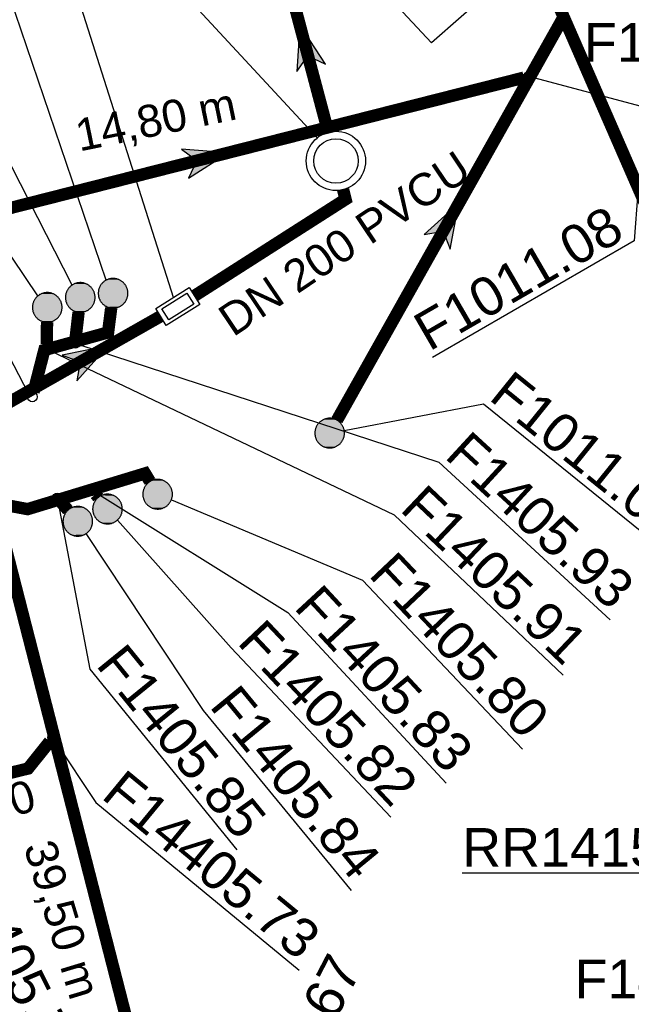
# Model space of a CAD drawing. Extents: x 356718 to 357658, y 5762241 to 5762615.
# Tile 136 of 157: x 357295 to 357308, y 5762489 to 5762509. Entities that reach past the tile are written whole.
import ezdxf
from ezdxf.enums import TextEntityAlignment as Align

# ---------------------------------------------------------------- set-up
doc = ezdxf.new("R2010")
doc.units = 0
doc.header["$MEASUREMENT"] = 0
doc.linetypes.add('AUSGEZOGEN', pattern=[0])
doc.linetypes.add('STRICHPUNKT', pattern=[5, 2, -1, 1, -1])
doc.layers.get('0').update_dxf_attribs({"linetype": 'AUSGEZOGEN'})
for name, color, linetype, true_color in [('111_00131_Symbol', 7, 'AUSGEZOGEN', 0x000000), ('114_00133_Schachtnummer', 7, 'AUSGEZOGEN', 0x000000), ('121_10398_Haltungen_Schmutzwass', 7, 'AUSGEZOGEN', 0x800000), ('121_10399_Haltungen_Mischwasser', 6, 'STRICHPUNKT', 0xff00ff), ('123_00137_Fliessrichtungspfeil', 7, 'AUSGEZOGEN', 0x000000), ('124_00118_Standard__Laenge___10', 7, 'AUSGEZOGEN', 0x000000), ('124_10626_Standard__Laenge____1', 7, 'AUSGEZOGEN', 0x000000)]:
    doc.layers.add(name, color=color, linetype=linetype, true_color=true_color)
doc.styles.add('ARIAL', font='arial.ttf', dxfattribs={"height": 1.5})

# ---------------------------------------------------------------- blocks, each defined once
blk = doc.blocks.new('N02')
at = {"color": 0}
for radius in [0.6, 0.45]:
    blk.add_circle((0, 0), radius, dxfattribs=at)
blk = doc.blocks.new('F00')
at = {"color": 0}
blk.add_circle((0, 0), 0.1, dxfattribs=at)
blk = doc.blocks.new('RR')
at = {"color": 0, "linetype": 'AUSGEZOGEN'}
blk.add_lwpolyline([(0.3, 0), (0.3, 0.013), (0.299, 0.025), (0.298, 0.038), (0.296, 0.05), (0.293, 0.063), (0.29, 0.075), (0.287, 0.087), (0.283, 0.099), (0.279, 0.111), (0.274, 0.123), (0.268, 0.134), (0.262, 0.145), (0.256, 0.156), (0.249, 0.167), (0.242, 0.177), (0.234, 0.187), (0.226, 0.197), (0.218, 0.206), (0.209, 0.215), (0.199, 0.224), (0.19, 0.232), (0.18, 0.24), (0.17, 0.247), (0.159, 0.254), (0.148, 0.261), (0.137, 0.267), (0.126, 0.272), (0.114, 0.277), (0.102, 0.282), (0.09, 0.286), (0.078, 0.29), (0.066, 0.293), (0.053, 0.295), (0.041, 0.297), (0.028, 0.299), (0.016, 0.3), (0.003, 0.3), (-0.009, 0.3), (-0.022, 0.299), (-0.035, 0.298), (-0.047, 0.296), (-0.06, 0.294), (-0.072, 0.291), (-0.084, 0.288), (-0.096, 0.284), (-0.108, 0.28), (-0.12, 0.275), (-0.131, 0.27), (-0.143, 0.264), (-0.154, 0.258), (-0.164, 0.251), (-0.175, 0.244), (-0.185, 0.236), (-0.195, 0.228), (-0.204, 0.22), (-0.213, 0.211), (-0.222, 0.202), (-0.23, 0.192), (-0.238, 0.182), (-0.246, 0.172), (-0.253, 0.162), (-0.259, 0.151), (-0.265, 0.14), (-0.271, 0.129), (-0.276, 0.117), (-0.281, 0.105), (-0.285, 0.093), (-0.289, 0.081), (-0.292, 0.069), (-0.295, 0.057), (-0.297, 0.044), (-0.298, 0.032), (-0.299, 0.019), (-0.3, 0.006), (-0.3, -0.006), (-0.299, -0.019), (-0.298, -0.032), (-0.297, -0.044), (-0.295, -0.057), (-0.292, -0.069), (-0.289, -0.081), (-0.285, -0.093), (-0.281, -0.105), (-0.276, -0.117), (-0.271, -0.129), (-0.265, -0.14), (-0.259, -0.151), (-0.253, -0.162), (-0.246, -0.172), (-0.238, -0.182), (-0.23, -0.192), (-0.222, -0.202), (-0.213, -0.211), (-0.204, -0.22), (-0.195, -0.228), (-0.185, -0.236), (-0.175, -0.244), (-0.164, -0.251), (-0.154, -0.258), (-0.143, -0.264), (-0.131, -0.27), (-0.12, -0.275), (-0.108, -0.28), (-0.096, -0.284), (-0.084, -0.288), (-0.072, -0.291), (-0.06, -0.294), (-0.047, -0.296), (-0.035, -0.298), (-0.022, -0.299), (-0.009, -0.3), (0.003, -0.3), (0.016, -0.3), (0.028, -0.299), (0.041, -0.297), (0.053, -0.295), (0.066, -0.293), (0.078, -0.29), (0.09, -0.286), (0.102, -0.282), (0.114, -0.277), (0.126, -0.272), (0.137, -0.267), (0.148, -0.261), (0.159, -0.254), (0.17, -0.247), (0.18, -0.24), (0.19, -0.232), (0.199, -0.224), (0.209, -0.215), (0.218, -0.206), (0.226, -0.197), (0.234, -0.187), (0.242, -0.177), (0.249, -0.167), (0.256, -0.156), (0.262, -0.145), (0.268, -0.134), (0.274, -0.123), (0.279, -0.111), (0.283, -0.099), (0.287, -0.087), (0.29, -0.075), (0.293, -0.063), (0.296, -0.05), (0.298, -0.038), (0.299, -0.025), (0.3, -0.013), (0.3, 0), (0.3, 0)], close=True, dxfattribs=at)
blk.add_lwpolyline([(0.3, 0), (0.3, 0.013), (0.299, 0.025), (0.298, 0.038), (0.296, 0.05), (0.293, 0.063), (0.29, 0.075), (0.287, 0.087), (0.283, 0.099), (0.279, 0.111), (0.274, 0.123), (0.268, 0.134), (0.262, 0.145), (0.256, 0.156), (0.249, 0.167), (0.242, 0.177), (0.234, 0.187), (0.226, 0.197), (0.218, 0.206), (0.209, 0.215), (0.199, 0.224), (0.19, 0.232), (0.18, 0.24), (0.17, 0.247), (0.159, 0.254), (0.148, 0.261), (0.137, 0.267), (0.126, 0.272), (0.114, 0.277), (0.102, 0.282), (0.09, 0.286), (0.078, 0.29), (0.066, 0.293), (0.053, 0.295), (0.041, 0.297), (0.028, 0.299), (0.016, 0.3), (0.003, 0.3), (-0.009, 0.3), (-0.022, 0.299), (-0.035, 0.298), (-0.047, 0.296), (-0.06, 0.294), (-0.072, 0.291), (-0.084, 0.288), (-0.096, 0.284), (-0.108, 0.28), (-0.12, 0.275), (-0.131, 0.27), (-0.143, 0.264), (-0.154, 0.258), (-0.164, 0.251), (-0.175, 0.244), (-0.185, 0.236), (-0.195, 0.228), (-0.204, 0.22), (-0.213, 0.211), (-0.222, 0.202), (-0.23, 0.192), (-0.238, 0.182), (-0.246, 0.172), (-0.253, 0.162), (-0.259, 0.151), (-0.265, 0.14), (-0.271, 0.129), (-0.276, 0.117), (-0.281, 0.105), (-0.285, 0.093), (-0.289, 0.081), (-0.292, 0.069), (-0.295, 0.057), (-0.297, 0.044), (-0.298, 0.032), (-0.299, 0.019), (-0.3, 0.006), (-0.3, -0.006), (-0.299, -0.019), (-0.298, -0.032), (-0.297, -0.044), (-0.295, -0.057), (-0.292, -0.069), (-0.289, -0.081), (-0.285, -0.093), (-0.281, -0.105), (-0.276, -0.117), (-0.271, -0.129), (-0.265, -0.14), (-0.259, -0.151), (-0.253, -0.162), (-0.246, -0.172), (-0.238, -0.182), (-0.23, -0.192), (-0.222, -0.202), (-0.213, -0.211), (-0.204, -0.22), (-0.195, -0.228), (-0.185, -0.236), (-0.175, -0.244), (-0.164, -0.251), (-0.154, -0.258), (-0.143, -0.264), (-0.131, -0.27), (-0.12, -0.275), (-0.108, -0.28), (-0.096, -0.284), (-0.084, -0.288), (-0.072, -0.291), (-0.06, -0.294), (-0.047, -0.296), (-0.035, -0.298), (-0.022, -0.299), (-0.009, -0.3), (0.003, -0.3), (0.016, -0.3), (0.028, -0.299), (0.041, -0.297), (0.053, -0.295), (0.066, -0.293), (0.078, -0.29), (0.09, -0.286), (0.102, -0.282), (0.114, -0.277), (0.126, -0.272), (0.137, -0.267), (0.148, -0.261), (0.159, -0.254), (0.17, -0.247), (0.18, -0.24), (0.19, -0.232), (0.199, -0.224), (0.209, -0.215), (0.218, -0.206), (0.226, -0.197), (0.234, -0.187), (0.242, -0.177), (0.249, -0.167), (0.256, -0.156), (0.262, -0.145), (0.268, -0.134), (0.274, -0.123), (0.279, -0.111), (0.283, -0.099), (0.287, -0.087), (0.29, -0.075), (0.293, -0.063), (0.296, -0.05), (0.298, -0.038), (0.299, -0.025), (0.3, -0.013), (0.3, 0), (0.3, 0)], close=True, dxfattribs=at)
at = {"color": 0}
for points in [[(-0.226, 0.197), (0.226, 0.197), (-0.222, 0.202)], [(-0.226, 0.197), (0.226, 0.197), (-0.222, 0.202)], [(-0.222, 0.202), (0.222, 0.202), (-0.218, 0.206)], [(-0.222, 0.202), (0.222, 0.202), (-0.218, 0.206)], [(0.226, 0.197), (-0.222, 0.202), (0.222, 0.202)], [(0.226, 0.197), (-0.222, 0.202), (0.222, 0.202)], [(-0.218, 0.206), (0.218, 0.206), (-0.213, 0.211)], [(-0.218, 0.206), (0.218, 0.206), (-0.213, 0.211)], [(0.222, 0.202), (-0.218, 0.206), (0.218, 0.206)], [(0.222, 0.202), (-0.218, 0.206), (0.218, 0.206)], [(-0.213, 0.211), (0.213, 0.211), (-0.209, 0.215)], [(-0.213, 0.211), (0.213, 0.211), (-0.209, 0.215)], [(0.218, 0.206), (-0.213, 0.211), (0.213, 0.211)], [(0.218, 0.206), (-0.213, 0.211), (0.213, 0.211)], [(-0.209, 0.215), (0.209, 0.215), (-0.204, 0.22)], [(-0.209, 0.215), (0.209, 0.215), (-0.204, 0.22)], [(0.213, 0.211), (-0.209, 0.215), (0.209, 0.215)], [(0.213, 0.211), (-0.209, 0.215), (0.209, 0.215)], [(-0.204, 0.22), (0.204, 0.22), (-0.199, 0.224)], [(-0.204, 0.22), (0.204, 0.22), (-0.199, 0.224)], [(0.209, 0.215), (-0.204, 0.22), (0.204, 0.22)], [(0.209, 0.215), (-0.204, 0.22), (0.204, 0.22)], [(-0.199, 0.224), (0.199, 0.224), (-0.195, 0.228)], [(-0.199, 0.224), (0.199, 0.224), (-0.195, 0.228)], [(0.204, 0.22), (-0.199, 0.224), (0.199, 0.224)], [(0.204, 0.22), (-0.199, 0.224), (0.199, 0.224)], [(-0.195, 0.228), (0.195, 0.228), (-0.19, 0.232)], [(-0.195, 0.228), (0.195, 0.228), (-0.19, 0.232)], [(0.199, 0.224), (-0.195, 0.228), (0.195, 0.228)], [(0.199, 0.224), (-0.195, 0.228), (0.195, 0.228)], [(-0.19, 0.232), (0.19, 0.232), (-0.185, 0.236)], [(-0.19, 0.232), (0.19, 0.232), (-0.185, 0.236)], [(0.195, 0.228), (-0.19, 0.232), (0.19, 0.232)], [(0.195, 0.228), (-0.19, 0.232), (0.19, 0.232)], [(-0.185, 0.236), (0.185, 0.236), (-0.18, 0.24)], [(-0.185, 0.236), (0.185, 0.236), (-0.18, 0.24)], [(0.19, 0.232), (-0.185, 0.236), (0.185, 0.236)], [(0.19, 0.232), (-0.185, 0.236), (0.185, 0.236)], [(-0.18, 0.24), (0.18, 0.24), (-0.175, 0.244)], [(-0.18, 0.24), (0.18, 0.24), (-0.175, 0.244)], [(0.185, 0.236), (-0.18, 0.24), (0.18, 0.24)], [(0.185, 0.236), (-0.18, 0.24), (0.18, 0.24)], [(-0.175, 0.244), (0.175, 0.244), (-0.169, 0.247)], [(-0.175, 0.244), (0.175, 0.244), (-0.169, 0.247)], [(0.18, 0.24), (-0.175, 0.244), (0.175, 0.244)], [(0.18, 0.24), (-0.175, 0.244), (0.175, 0.244)], [(-0.169, 0.247), (0.17, 0.247), (-0.164, 0.251)], [(-0.169, 0.247), (0.17, 0.247), (-0.164, 0.251)], [(0.175, 0.244), (-0.169, 0.247), (0.17, 0.247)], [(0.175, 0.244), (-0.169, 0.247), (0.17, 0.247)], [(-0.164, 0.251), (0.164, 0.251), (-0.159, 0.254)], [(-0.164, 0.251), (0.164, 0.251), (-0.159, 0.254)], [(0.17, 0.247), (-0.164, 0.251), (0.164, 0.251)], [(0.17, 0.247), (-0.164, 0.251), (0.164, 0.251)], [(-0.159, 0.254), (0.159, 0.254), (-0.154, 0.258)], [(-0.159, 0.254), (0.159, 0.254), (-0.154, 0.258)], [(0.164, 0.251), (-0.159, 0.254), (0.159, 0.254)], [(0.164, 0.251), (-0.159, 0.254), (0.159, 0.254)], [(-0.154, 0.258), (0.154, 0.258), (-0.148, 0.261)], [(-0.154, 0.258), (0.154, 0.258), (-0.148, 0.261)], [(0.159, 0.254), (-0.154, 0.258), (0.154, 0.258)], [(0.159, 0.254), (-0.154, 0.258), (0.154, 0.258)], [(-0.148, 0.261), (0.148, 0.261), (-0.143, 0.264)], [(-0.148, 0.261), (0.148, 0.261), (-0.143, 0.264)], [(0.154, 0.258), (-0.148, 0.261), (0.148, 0.261)], [(0.154, 0.258), (-0.148, 0.261), (0.148, 0.261)], [(-0.143, 0.264), (0.142, 0.264), (-0.137, 0.267)], [(-0.143, 0.264), (0.142, 0.264), (-0.137, 0.267)], [(0.148, 0.261), (-0.143, 0.264), (0.142, 0.264)], [(0.148, 0.261), (-0.143, 0.264), (0.142, 0.264)], [(-0.137, 0.267), (0.137, 0.267), (-0.131, 0.27)], [(-0.137, 0.267), (0.137, 0.267), (-0.131, 0.27)], [(0.142, 0.264), (-0.137, 0.267), (0.137, 0.267)], [(0.142, 0.264), (-0.137, 0.267), (0.137, 0.267)], [(-0.131, 0.27), (0.131, 0.27), (-0.126, 0.272)], [(-0.131, 0.27), (0.131, 0.27), (-0.126, 0.272)], [(0.137, 0.267), (-0.131, 0.27), (0.131, 0.27)], [(0.137, 0.267), (-0.131, 0.27), (0.131, 0.27)], [(-0.126, 0.272), (0.126, 0.272), (-0.12, 0.275)], [(-0.126, 0.272), (0.126, 0.272), (-0.12, 0.275)], [(0.131, 0.27), (-0.126, 0.272), (0.126, 0.272)], [(0.131, 0.27), (-0.126, 0.272), (0.126, 0.272)], [(-0.12, 0.275), (0.12, 0.275), (-0.114, 0.277)], [(-0.12, 0.275), (0.12, 0.275), (-0.114, 0.277)], [(0.126, 0.272), (-0.12, 0.275), (0.12, 0.275)], [(0.126, 0.272), (-0.12, 0.275), (0.12, 0.275)], [(-0.114, 0.277), (0.114, 0.277), (-0.108, 0.28)], [(-0.114, 0.277), (0.114, 0.277), (-0.108, 0.28)], [(0.12, 0.275), (-0.114, 0.277), (0.114, 0.277)], [(0.12, 0.275), (-0.114, 0.277), (0.114, 0.277)], [(-0.108, 0.28), (0.108, 0.28), (-0.102, 0.282)], [(-0.108, 0.28), (0.108, 0.28), (-0.102, 0.282)], [(0.114, 0.277), (-0.108, 0.28), (0.108, 0.28)], [(0.114, 0.277), (-0.108, 0.28), (0.108, 0.28)], [(-0.102, 0.282), (0.102, 0.282), (-0.096, 0.284)], [(-0.102, 0.282), (0.102, 0.282), (-0.096, 0.284)], [(0.108, 0.28), (-0.102, 0.282), (0.102, 0.282)], [(0.108, 0.28), (-0.102, 0.282), (0.102, 0.282)], [(-0.096, 0.284), (0.096, 0.284), (-0.09, 0.286)], [(-0.096, 0.284), (0.096, 0.284), (-0.09, 0.286)], [(0.102, 0.282), (-0.096, 0.284), (0.096, 0.284)], [(0.102, 0.282), (-0.096, 0.284), (0.096, 0.284)], [(-0.09, 0.286), (0.09, 0.286), (-0.084, 0.288)], [(-0.09, 0.286), (0.09, 0.286), (-0.084, 0.288)], [(0.096, 0.284), (-0.09, 0.286), (0.09, 0.286)], [(0.096, 0.284), (-0.09, 0.286), (0.09, 0.286)], [(-0.084, 0.288), (0.084, 0.288), (-0.078, 0.29)], [(-0.084, 0.288), (0.084, 0.288), (-0.078, 0.29)], [(0.09, 0.286), (-0.084, 0.288), (0.084, 0.288)], [(0.09, 0.286), (-0.084, 0.288), (0.084, 0.288)], [(-0.078, 0.29), (0.078, 0.29), (-0.072, 0.291)], [(-0.078, 0.29), (0.078, 0.29), (-0.072, 0.291)], [(0.084, 0.288), (-0.078, 0.29), (0.078, 0.29)], [(0.084, 0.288), (-0.078, 0.29), (0.078, 0.29)], [(-0.072, 0.291), (0.072, 0.291), (-0.066, 0.293)], [(-0.072, 0.291), (0.072, 0.291), (-0.066, 0.293)], [(0.078, 0.29), (-0.072, 0.291), (0.072, 0.291)], [(0.078, 0.29), (-0.072, 0.291), (0.072, 0.291)], [(-0.066, 0.293), (0.066, 0.293), (-0.06, 0.294)], [(-0.066, 0.293), (0.066, 0.293), (-0.06, 0.294)], [(0.072, 0.291), (-0.066, 0.293), (0.066, 0.293)], [(0.072, 0.291), (-0.066, 0.293), (0.066, 0.293)], [(-0.06, 0.294), (0.059, 0.294), (-0.053, 0.295)], [(-0.06, 0.294), (0.059, 0.294), (-0.053, 0.295)], [(0.066, 0.293), (-0.06, 0.294), (0.059, 0.294)], [(0.066, 0.293), (-0.06, 0.294), (0.059, 0.294)], [(-0.053, 0.295), (0.053, 0.295), (-0.047, 0.296)], [(-0.053, 0.295), (0.053, 0.295), (-0.047, 0.296)], [(0.059, 0.294), (-0.053, 0.295), (0.053, 0.295)], [(0.059, 0.294), (-0.053, 0.295), (0.053, 0.295)], [(-0.047, 0.296), (0.047, 0.296), (-0.04, 0.297)], [(-0.047, 0.296), (0.047, 0.296), (-0.04, 0.297)], [(0.053, 0.295), (-0.047, 0.296), (0.047, 0.296)], [(0.053, 0.295), (-0.047, 0.296), (0.047, 0.296)], [(-0.04, 0.297), (0.041, 0.297), (-0.035, 0.298)], [(-0.04, 0.297), (0.041, 0.297), (-0.035, 0.298)], [(0.047, 0.296), (-0.04, 0.297), (0.041, 0.297)], [(0.047, 0.296), (-0.04, 0.297), (0.041, 0.297)], [(-0.035, 0.298), (0.034, 0.298), (-0.028, 0.299)], [(-0.035, 0.298), (0.034, 0.298), (-0.028, 0.299)], [(0.041, 0.297), (-0.035, 0.298), (0.034, 0.298)], [(0.041, 0.297), (-0.035, 0.298), (0.034, 0.298)], [(0.034, 0.298), (-0.028, 0.299), (0.028, 0.299)], [(-0.028, 0.299), (0.028, 0.299), (-0.022, 0.299)], [(0.034, 0.298), (-0.028, 0.299), (0.028, 0.299)], [(-0.028, 0.299), (0.028, 0.299), (-0.022, 0.299)], [(-0.022, 0.299), (0.021, 0.299), (-0.015, 0.3)], [(-0.022, 0.299), (0.021, 0.299), (-0.015, 0.3)], [(0.028, 0.299), (-0.022, 0.299), (0.021, 0.299)], [(0.028, 0.299), (-0.022, 0.299), (0.021, 0.299)], [(0.021, 0.299), (-0.015, 0.3), (0.016, 0.3)], [(-0.015, 0.3), (0.016, 0.3), (-0.009, 0.3)], [(0.021, 0.299), (-0.015, 0.3), (0.016, 0.3)], [(-0.015, 0.3), (0.016, 0.3), (-0.009, 0.3)], [(0.016, 0.3), (-0.009, 0.3), (0.007, 0.3)], [(-0.009, 0.3), (0.007, 0.3), (0.003, 0.3)], [(0.016, 0.3), (-0.009, 0.3), (0.007, 0.3)], [(-0.009, 0.3), (0.007, 0.3), (0.003, 0.3)], [(-0.3, 0.013), (0.3, 0.013), (-0.299, 0.019)], [(-0.3, 0.013), (0.3, 0.013), (-0.299, 0.019)], [(-0.3, 0.006), (0.3, 0.006), (-0.3, 0.013)], [(0.3, 0.006), (-0.3, 0.013), (0.3, 0.013)], [(-0.3, 0.006), (0.3, 0.006), (-0.3, 0.013)], [(0.3, 0.006), (-0.3, 0.013), (0.3, 0.013)], [(-0.3, 0), (0.3, 0), (-0.3, 0.006)], [(0.3, 0), (-0.3, 0.006), (0.3, 0.006)], [(-0.3, 0), (0.3, 0), (-0.3, 0.006)], [(0.3, 0), (-0.3, 0.006), (0.3, 0.006)], [(0.3, -0.006), (-0.3, -0.006), (0.3, 0)], [(-0.3, -0.006), (0.3, 0), (-0.3, 0)], [(0.3, -0.006), (-0.3, -0.006), (0.3, 0)], [(-0.3, -0.006), (0.3, 0), (-0.3, 0)], [(-0.299, 0.025), (0.299, 0.025), (-0.298, 0.032)], [(-0.299, 0.025), (0.299, 0.025), (-0.298, 0.032)], [(-0.299, 0.019), (0.299, 0.019), (-0.299, 0.025)], [(0.299, 0.019), (-0.299, 0.025), (0.299, 0.025)], [(-0.299, 0.019), (0.299, 0.019), (-0.299, 0.025)], [(0.299, 0.019), (-0.299, 0.025), (0.299, 0.025)], [(0.3, 0.013), (-0.299, 0.019), (0.299, 0.019)], [(0.3, 0.013), (-0.299, 0.019), (0.299, 0.019)], [(-0.298, 0.038), (0.298, 0.038), (-0.297, 0.044)], [(-0.298, 0.038), (0.298, 0.038), (-0.297, 0.044)], [(-0.298, 0.032), (0.298, 0.032), (-0.298, 0.038)], [(0.298, 0.032), (-0.298, 0.038), (0.298, 0.038)], [(-0.298, 0.032), (0.298, 0.032), (-0.298, 0.038)], [(0.298, 0.032), (-0.298, 0.038), (0.298, 0.038)], [(0.299, 0.025), (-0.298, 0.032), (0.298, 0.032)], [(0.299, 0.025), (-0.298, 0.032), (0.298, 0.032)], [(-0.297, 0.044), (0.297, 0.044), (-0.296, 0.05)], [(-0.297, 0.044), (0.297, 0.044), (-0.296, 0.05)], [(0.298, 0.038), (-0.297, 0.044), (0.297, 0.044)], [(0.298, 0.038), (-0.297, 0.044), (0.297, 0.044)], [(-0.296, 0.05), (0.296, 0.05), (-0.295, 0.057)], [(-0.296, 0.05), (0.296, 0.05), (-0.295, 0.057)], [(0.297, 0.044), (-0.296, 0.05), (0.296, 0.05)], [(0.297, 0.044), (-0.296, 0.05), (0.296, 0.05)], [(-0.295, 0.057), (0.295, 0.057), (-0.293, 0.063)], [(-0.295, 0.057), (0.295, 0.057), (-0.293, 0.063)], [(0.296, 0.05), (-0.295, 0.057), (0.295, 0.057)], [(0.296, 0.05), (-0.295, 0.057), (0.295, 0.057)], [(-0.293, 0.063), (0.293, 0.063), (-0.292, 0.069)], [(-0.293, 0.063), (0.293, 0.063), (-0.292, 0.069)], [(0.295, 0.057), (-0.293, 0.063), (0.293, 0.063)], [(0.295, 0.057), (-0.293, 0.063), (0.293, 0.063)], [(-0.292, 0.069), (0.292, 0.069), (-0.29, 0.075)], [(-0.292, 0.069), (0.292, 0.069), (-0.29, 0.075)], [(0.293, 0.063), (-0.292, 0.069), (0.292, 0.069)], [(0.293, 0.063), (-0.292, 0.069), (0.292, 0.069)], [(-0.29, 0.075), (0.29, 0.075), (-0.289, 0.081)], [(-0.29, 0.075), (0.29, 0.075), (-0.289, 0.081)], [(0.292, 0.069), (-0.29, 0.075), (0.29, 0.075)], [(0.292, 0.069), (-0.29, 0.075), (0.29, 0.075)], [(-0.289, 0.081), (0.289, 0.081), (-0.287, 0.087)], [(-0.289, 0.081), (0.289, 0.081), (-0.287, 0.087)], [(0.29, 0.075), (-0.289, 0.081), (0.289, 0.081)], [(0.29, 0.075), (-0.289, 0.081), (0.289, 0.081)], [(-0.287, 0.087), (0.287, 0.087), (-0.285, 0.093)], [(-0.287, 0.087), (0.287, 0.087), (-0.285, 0.093)], [(0.289, 0.081), (-0.287, 0.087), (0.287, 0.087)], [(0.289, 0.081), (-0.287, 0.087), (0.287, 0.087)], [(-0.285, 0.093), (0.285, 0.093), (-0.283, 0.099)], [(-0.285, 0.093), (0.285, 0.093), (-0.283, 0.099)], [(0.287, 0.087), (-0.285, 0.093), (0.285, 0.093)], [(0.287, 0.087), (-0.285, 0.093), (0.285, 0.093)], [(-0.283, 0.099), (0.283, 0.099), (-0.281, 0.105)], [(-0.283, 0.099), (0.283, 0.099), (-0.281, 0.105)], [(0.285, 0.093), (-0.283, 0.099), (0.283, 0.099)], [(0.285, 0.093), (-0.283, 0.099), (0.283, 0.099)], [(-0.281, 0.105), (0.281, 0.105), (-0.279, 0.111)], [(-0.281, 0.105), (0.281, 0.105), (-0.279, 0.111)], [(0.283, 0.099), (-0.281, 0.105), (0.281, 0.105)], [(0.283, 0.099), (-0.281, 0.105), (0.281, 0.105)], [(-0.279, 0.111), (0.279, 0.111), (-0.276, 0.117)], [(-0.279, 0.111), (0.279, 0.111), (-0.276, 0.117)], [(0.281, 0.105), (-0.279, 0.111), (0.279, 0.111)], [(0.281, 0.105), (-0.279, 0.111), (0.279, 0.111)], [(-0.276, 0.117), (0.276, 0.117), (-0.274, 0.123)], [(-0.276, 0.117), (0.276, 0.117), (-0.274, 0.123)], [(0.279, 0.111), (-0.276, 0.117), (0.276, 0.117)], [(0.279, 0.111), (-0.276, 0.117), (0.276, 0.117)], [(-0.274, 0.123), (0.274, 0.123), (-0.271, 0.129)], [(-0.274, 0.123), (0.274, 0.123), (-0.271, 0.129)], [(0.276, 0.117), (-0.274, 0.123), (0.274, 0.123)], [(0.276, 0.117), (-0.274, 0.123), (0.274, 0.123)], [(-0.271, 0.129), (0.271, 0.129), (-0.268, 0.134)], [(-0.271, 0.129), (0.271, 0.129), (-0.268, 0.134)], [(0.274, 0.123), (-0.271, 0.129), (0.271, 0.129)], [(0.274, 0.123), (-0.271, 0.129), (0.271, 0.129)], [(-0.268, 0.134), (0.268, 0.134), (-0.265, 0.14)], [(-0.268, 0.134), (0.268, 0.134), (-0.265, 0.14)], [(0.271, 0.129), (-0.268, 0.134), (0.268, 0.134)], [(0.271, 0.129), (-0.268, 0.134), (0.268, 0.134)], [(-0.265, 0.14), (0.265, 0.14), (-0.262, 0.145)], [(-0.265, 0.14), (0.265, 0.14), (-0.262, 0.145)], [(0.268, 0.134), (-0.265, 0.14), (0.265, 0.14)], [(0.268, 0.134), (-0.265, 0.14), (0.265, 0.14)], [(-0.262, 0.145), (0.262, 0.145), (-0.259, 0.151)], [(-0.262, 0.145), (0.262, 0.145), (-0.259, 0.151)], [(0.265, 0.14), (-0.262, 0.145), (0.262, 0.145)], [(0.265, 0.14), (-0.262, 0.145), (0.262, 0.145)], [(-0.259, 0.151), (0.259, 0.151), (-0.256, 0.156)], [(-0.259, 0.151), (0.259, 0.151), (-0.256, 0.156)], [(0.262, 0.145), (-0.259, 0.151), (0.259, 0.151)], [(0.262, 0.145), (-0.259, 0.151), (0.259, 0.151)], [(-0.256, 0.156), (0.256, 0.156), (-0.253, 0.162)], [(-0.256, 0.156), (0.256, 0.156), (-0.253, 0.162)], [(0.259, 0.151), (-0.256, 0.156), (0.256, 0.156)], [(0.259, 0.151), (-0.256, 0.156), (0.256, 0.156)], [(-0.253, 0.162), (0.253, 0.162), (-0.249, 0.167)], [(-0.253, 0.162), (0.253, 0.162), (-0.249, 0.167)], [(0.256, 0.156), (-0.253, 0.162), (0.253, 0.162)], [(0.256, 0.156), (-0.253, 0.162), (0.253, 0.162)], [(-0.249, 0.167), (0.249, 0.167), (-0.246, 0.172)], [(-0.249, 0.167), (0.249, 0.167), (-0.246, 0.172)], [(0.253, 0.162), (-0.249, 0.167), (0.249, 0.167)], [(0.253, 0.162), (-0.249, 0.167), (0.249, 0.167)], [(-0.246, 0.172), (0.246, 0.172), (-0.242, 0.177)], [(-0.246, 0.172), (0.246, 0.172), (-0.242, 0.177)], [(0.249, 0.167), (-0.246, 0.172), (0.246, 0.172)], [(0.249, 0.167), (-0.246, 0.172), (0.246, 0.172)], [(-0.242, 0.177), (0.242, 0.177), (-0.238, 0.182)], [(-0.242, 0.177), (0.242, 0.177), (-0.238, 0.182)], [(0.246, 0.172), (-0.242, 0.177), (0.242, 0.177)], [(0.246, 0.172), (-0.242, 0.177), (0.242, 0.177)], [(-0.238, 0.182), (0.238, 0.182), (-0.234, 0.187)], [(-0.238, 0.182), (0.238, 0.182), (-0.234, 0.187)], [(0.242, 0.177), (-0.238, 0.182), (0.238, 0.182)], [(0.242, 0.177), (-0.238, 0.182), (0.238, 0.182)], [(-0.234, 0.187), (0.234, 0.187), (-0.23, 0.192)], [(-0.234, 0.187), (0.234, 0.187), (-0.23, 0.192)], [(0.238, 0.182), (-0.234, 0.187), (0.234, 0.187)], [(0.238, 0.182), (-0.234, 0.187), (0.234, 0.187)], [(-0.23, 0.192), (0.23, 0.192), (-0.226, 0.197)], [(-0.23, 0.192), (0.23, 0.192), (-0.226, 0.197)], [(0.234, 0.187), (-0.23, 0.192), (0.23, 0.192)], [(0.234, 0.187), (-0.23, 0.192), (0.23, 0.192)], [(0.23, 0.192), (-0.226, 0.197), (0.226, 0.197)], [(0.23, 0.192), (-0.226, 0.197), (0.226, 0.197)], [(0.3, 0), (0.3, 0), (0.3, 0)], [(0.3, 0), (0.3, 0), (0.3, 0)], [(0.3, 0), (0.3, 0), (0.3, 0)], [(0.3, 0), (0.3, 0), (0.3, 0)], [(0.3, -0.013), (-0.3, -0.013), (0.3, -0.006)], [(-0.3, -0.013), (0.3, -0.006), (-0.3, -0.006)], [(0.3, -0.013), (-0.3, -0.013), (0.3, -0.006)], [(-0.3, -0.013), (0.3, -0.006), (-0.3, -0.006)], [(-0.299, -0.019), (0.3, -0.013), (-0.3, -0.013)], [(-0.299, -0.019), (0.3, -0.013), (-0.3, -0.013)], [(0.299, -0.019), (-0.299, -0.019), (0.3, -0.013)], [(0.299, -0.019), (-0.299, -0.019), (0.3, -0.013)], [(0.299, -0.025), (-0.299, -0.025), (0.299, -0.019)], [(-0.299, -0.025), (0.299, -0.019), (-0.299, -0.019)], [(0.299, -0.025), (-0.299, -0.025), (0.299, -0.019)], [(-0.299, -0.025), (0.299, -0.019), (-0.299, -0.019)], [(-0.298, -0.032), (0.299, -0.025), (-0.299, -0.025)], [(-0.298, -0.032), (0.299, -0.025), (-0.299, -0.025)], [(0.298, -0.032), (-0.298, -0.032), (0.299, -0.025)], [(0.298, -0.032), (-0.298, -0.032), (0.299, -0.025)], [(0.298, -0.038), (-0.298, -0.038), (0.298, -0.032)], [(-0.298, -0.038), (0.298, -0.032), (-0.298, -0.032)], [(0.298, -0.038), (-0.298, -0.038), (0.298, -0.032)], [(-0.298, -0.038), (0.298, -0.032), (-0.298, -0.032)], [(-0.297, -0.044), (0.298, -0.038), (-0.298, -0.038)], [(-0.297, -0.044), (0.298, -0.038), (-0.298, -0.038)], [(0.297, -0.044), (-0.297, -0.044), (0.298, -0.038)], [(0.297, -0.044), (-0.297, -0.044), (0.298, -0.038)], [(-0.296, -0.05), (0.297, -0.044), (-0.297, -0.044)], [(-0.296, -0.05), (0.297, -0.044), (-0.297, -0.044)], [(0.296, -0.05), (-0.296, -0.05), (0.297, -0.044)], [(0.296, -0.05), (-0.296, -0.05), (0.297, -0.044)], [(-0.295, -0.057), (0.296, -0.05), (-0.296, -0.05)], [(-0.295, -0.057), (0.296, -0.05), (-0.296, -0.05)], [(0.295, -0.057), (-0.295, -0.057), (0.296, -0.05)], [(0.295, -0.057), (-0.295, -0.057), (0.296, -0.05)], [(-0.293, -0.063), (0.295, -0.057), (-0.295, -0.057)], [(-0.293, -0.063), (0.295, -0.057), (-0.295, -0.057)], [(0.293, -0.063), (-0.293, -0.063), (0.295, -0.057)], [(0.293, -0.063), (-0.293, -0.063), (0.295, -0.057)], [(-0.292, -0.069), (0.293, -0.063), (-0.293, -0.063)], [(-0.292, -0.069), (0.293, -0.063), (-0.293, -0.063)], [(0.292, -0.069), (-0.292, -0.069), (0.293, -0.063)], [(0.292, -0.069), (-0.292, -0.069), (0.293, -0.063)], [(-0.29, -0.075), (0.292, -0.069), (-0.292, -0.069)], [(-0.29, -0.075), (0.292, -0.069), (-0.292, -0.069)], [(0.29, -0.075), (-0.29, -0.075), (0.292, -0.069)], [(0.29, -0.075), (-0.29, -0.075), (0.292, -0.069)], [(-0.289, -0.081), (0.29, -0.075), (-0.29, -0.075)], [(-0.289, -0.081), (0.29, -0.075), (-0.29, -0.075)], [(0.289, -0.081), (-0.289, -0.081), (0.29, -0.075)], [(0.289, -0.081), (-0.289, -0.081), (0.29, -0.075)], [(-0.287, -0.087), (0.289, -0.081), (-0.289, -0.081)], [(-0.287, -0.087), (0.289, -0.081), (-0.289, -0.081)], [(0.287, -0.087), (-0.287, -0.087), (0.289, -0.081)], [(0.287, -0.087), (-0.287, -0.087), (0.289, -0.081)], [(-0.285, -0.093), (0.287, -0.087), (-0.287, -0.087)], [(-0.285, -0.093), (0.287, -0.087), (-0.287, -0.087)], [(0.285, -0.093), (-0.285, -0.093), (0.287, -0.087)], [(0.285, -0.093), (-0.285, -0.093), (0.287, -0.087)], [(-0.283, -0.099), (0.285, -0.093), (-0.285, -0.093)], [(-0.283, -0.099), (0.285, -0.093), (-0.285, -0.093)], [(0.283, -0.099), (-0.283, -0.099), (0.285, -0.093)], [(0.283, -0.099), (-0.283, -0.099), (0.285, -0.093)], [(-0.281, -0.105), (0.283, -0.099), (-0.283, -0.099)], [(-0.281, -0.105), (0.283, -0.099), (-0.283, -0.099)], [(0.281, -0.105), (-0.281, -0.105), (0.283, -0.099)], [(0.281, -0.105), (-0.281, -0.105), (0.283, -0.099)], [(-0.279, -0.111), (0.281, -0.105), (-0.281, -0.105)], [(-0.279, -0.111), (0.281, -0.105), (-0.281, -0.105)], [(0.279, -0.111), (-0.279, -0.111), (0.281, -0.105)], [(0.279, -0.111), (-0.279, -0.111), (0.281, -0.105)], [(-0.276, -0.117), (0.279, -0.111), (-0.279, -0.111)], [(-0.276, -0.117), (0.279, -0.111), (-0.279, -0.111)], [(0.276, -0.117), (-0.276, -0.117), (0.279, -0.111)], [(0.276, -0.117), (-0.276, -0.117), (0.279, -0.111)], [(-0.274, -0.123), (0.276, -0.117), (-0.276, -0.117)], [(-0.274, -0.123), (0.276, -0.117), (-0.276, -0.117)], [(0.274, -0.123), (-0.274, -0.123), (0.276, -0.117)], [(0.274, -0.123), (-0.274, -0.123), (0.276, -0.117)], [(-0.271, -0.129), (0.274, -0.123), (-0.274, -0.123)], [(-0.271, -0.129), (0.274, -0.123), (-0.274, -0.123)], [(0.271, -0.129), (-0.271, -0.129), (0.274, -0.123)], [(0.271, -0.129), (-0.271, -0.129), (0.274, -0.123)], [(-0.268, -0.134), (0.271, -0.129), (-0.271, -0.129)], [(-0.268, -0.134), (0.271, -0.129), (-0.271, -0.129)], [(0.268, -0.134), (-0.268, -0.134), (0.271, -0.129)], [(0.268, -0.134), (-0.268, -0.134), (0.271, -0.129)], [(-0.265, -0.14), (0.268, -0.134), (-0.268, -0.134)], [(-0.265, -0.14), (0.268, -0.134), (-0.268, -0.134)], [(0.265, -0.14), (-0.265, -0.14), (0.268, -0.134)], [(0.265, -0.14), (-0.265, -0.14), (0.268, -0.134)], [(-0.262, -0.145), (0.265, -0.14), (-0.265, -0.14)], [(-0.262, -0.145), (0.265, -0.14), (-0.265, -0.14)], [(0.262, -0.145), (-0.262, -0.145), (0.265, -0.14)], [(0.262, -0.145), (-0.262, -0.145), (0.265, -0.14)], [(-0.259, -0.151), (0.262, -0.145), (-0.262, -0.145)], [(-0.259, -0.151), (0.262, -0.145), (-0.262, -0.145)], [(0.259, -0.151), (-0.259, -0.151), (0.262, -0.145)], [(0.259, -0.151), (-0.259, -0.151), (0.262, -0.145)], [(-0.256, -0.156), (0.259, -0.151), (-0.259, -0.151)], [(-0.256, -0.156), (0.259, -0.151), (-0.259, -0.151)], [(0.256, -0.156), (-0.256, -0.156), (0.259, -0.151)], [(0.256, -0.156), (-0.256, -0.156), (0.259, -0.151)], [(-0.253, -0.162), (0.256, -0.156), (-0.256, -0.156)], [(-0.253, -0.162), (0.256, -0.156), (-0.256, -0.156)], [(0.253, -0.162), (-0.253, -0.162), (0.256, -0.156)], [(0.253, -0.162), (-0.253, -0.162), (0.256, -0.156)], [(-0.249, -0.167), (0.253, -0.162), (-0.253, -0.162)], [(-0.249, -0.167), (0.253, -0.162), (-0.253, -0.162)], [(0.249, -0.167), (-0.249, -0.167), (0.253, -0.162)], [(0.249, -0.167), (-0.249, -0.167), (0.253, -0.162)], [(-0.246, -0.172), (0.249, -0.167), (-0.249, -0.167)], [(-0.246, -0.172), (0.249, -0.167), (-0.249, -0.167)], [(0.246, -0.172), (-0.246, -0.172), (0.249, -0.167)], [(0.246, -0.172), (-0.246, -0.172), (0.249, -0.167)], [(-0.242, -0.177), (0.246, -0.172), (-0.246, -0.172)], [(-0.242, -0.177), (0.246, -0.172), (-0.246, -0.172)], [(0.242, -0.177), (-0.242, -0.177), (0.246, -0.172)], [(0.242, -0.177), (-0.242, -0.177), (0.246, -0.172)], [(-0.238, -0.182), (0.242, -0.177), (-0.242, -0.177)], [(-0.238, -0.182), (0.242, -0.177), (-0.242, -0.177)], [(0.238, -0.182), (-0.238, -0.182), (0.242, -0.177)], [(0.238, -0.182), (-0.238, -0.182), (0.242, -0.177)], [(-0.234, -0.187), (0.238, -0.182), (-0.238, -0.182)], [(-0.234, -0.187), (0.238, -0.182), (-0.238, -0.182)], [(0.234, -0.187), (-0.234, -0.187), (0.238, -0.182)], [(0.234, -0.187), (-0.234, -0.187), (0.238, -0.182)], [(-0.23, -0.192), (0.234, -0.187), (-0.234, -0.187)], [(-0.23, -0.192), (0.234, -0.187), (-0.234, -0.187)], [(0.23, -0.192), (-0.23, -0.192), (0.234, -0.187)], [(0.23, -0.192), (-0.23, -0.192), (0.234, -0.187)], [(-0.226, -0.197), (0.23, -0.192), (-0.23, -0.192)], [(-0.226, -0.197), (0.23, -0.192), (-0.23, -0.192)], [(0.226, -0.197), (-0.226, -0.197), (0.23, -0.192)], [(0.226, -0.197), (-0.226, -0.197), (0.23, -0.192)], [(-0.222, -0.202), (0.226, -0.197), (-0.226, -0.197)], [(-0.222, -0.202), (0.226, -0.197), (-0.226, -0.197)], [(0.222, -0.202), (-0.222, -0.202), (0.226, -0.197)], [(0.222, -0.202), (-0.222, -0.202), (0.226, -0.197)], [(-0.218, -0.206), (0.222, -0.202), (-0.222, -0.202)], [(-0.218, -0.206), (0.222, -0.202), (-0.222, -0.202)], [(0.218, -0.206), (-0.218, -0.206), (0.222, -0.202)], [(0.218, -0.206), (-0.218, -0.206), (0.222, -0.202)], [(-0.213, -0.211), (0.218, -0.206), (-0.218, -0.206)], [(-0.213, -0.211), (0.218, -0.206), (-0.218, -0.206)], [(0.213, -0.211), (-0.213, -0.211), (0.218, -0.206)], [(0.213, -0.211), (-0.213, -0.211), (0.218, -0.206)], [(-0.209, -0.215), (0.213, -0.211), (-0.213, -0.211)], [(-0.209, -0.215), (0.213, -0.211), (-0.213, -0.211)], [(0.209, -0.215), (-0.209, -0.215), (0.213, -0.211)], [(0.209, -0.215), (-0.209, -0.215), (0.213, -0.211)], [(-0.204, -0.22), (0.209, -0.215), (-0.209, -0.215)], [(-0.204, -0.22), (0.209, -0.215), (-0.209, -0.215)], [(0.204, -0.22), (-0.204, -0.22), (0.209, -0.215)], [(0.204, -0.22), (-0.204, -0.22), (0.209, -0.215)], [(-0.199, -0.224), (0.204, -0.22), (-0.204, -0.22)], [(-0.199, -0.224), (0.204, -0.22), (-0.204, -0.22)], [(0.199, -0.224), (-0.199, -0.224), (0.204, -0.22)], [(0.199, -0.224), (-0.199, -0.224), (0.204, -0.22)], [(-0.195, -0.228), (0.199, -0.224), (-0.199, -0.224)], [(-0.195, -0.228), (0.199, -0.224), (-0.199, -0.224)], [(0.195, -0.228), (-0.195, -0.228), (0.199, -0.224)], [(0.195, -0.228), (-0.195, -0.228), (0.199, -0.224)], [(-0.19, -0.232), (0.195, -0.228), (-0.195, -0.228)], [(-0.19, -0.232), (0.195, -0.228), (-0.195, -0.228)], [(0.19, -0.232), (-0.19, -0.232), (0.195, -0.228)], [(0.19, -0.232), (-0.19, -0.232), (0.195, -0.228)], [(-0.185, -0.236), (0.19, -0.232), (-0.19, -0.232)], [(-0.185, -0.236), (0.19, -0.232), (-0.19, -0.232)], [(0.185, -0.236), (-0.185, -0.236), (0.19, -0.232)], [(0.185, -0.236), (-0.185, -0.236), (0.19, -0.232)], [(-0.18, -0.24), (0.185, -0.236), (-0.185, -0.236)], [(-0.18, -0.24), (0.185, -0.236), (-0.185, -0.236)], [(0.18, -0.24), (-0.18, -0.24), (0.185, -0.236)], [(0.18, -0.24), (-0.18, -0.24), (0.185, -0.236)], [(-0.175, -0.244), (0.18, -0.24), (-0.18, -0.24)], [(-0.175, -0.244), (0.18, -0.24), (-0.18, -0.24)], [(0.175, -0.244), (-0.175, -0.244), (0.18, -0.24)], [(0.175, -0.244), (-0.175, -0.244), (0.18, -0.24)], [(-0.169, -0.247), (0.175, -0.244), (-0.175, -0.244)], [(-0.169, -0.247), (0.175, -0.244), (-0.175, -0.244)], [(0.17, -0.247), (-0.169, -0.247), (0.175, -0.244)], [(0.17, -0.247), (-0.169, -0.247), (0.175, -0.244)], [(-0.164, -0.251), (0.17, -0.247), (-0.169, -0.247)], [(-0.164, -0.251), (0.17, -0.247), (-0.169, -0.247)], [(0.164, -0.251), (-0.164, -0.251), (0.17, -0.247)], [(0.164, -0.251), (-0.164, -0.251), (0.17, -0.247)], [(-0.159, -0.254), (0.164, -0.251), (-0.164, -0.251)], [(-0.159, -0.254), (0.164, -0.251), (-0.164, -0.251)], [(0.159, -0.254), (-0.159, -0.254), (0.164, -0.251)], [(0.159, -0.254), (-0.159, -0.254), (0.164, -0.251)], [(-0.154, -0.258), (0.159, -0.254), (-0.159, -0.254)], [(-0.154, -0.258), (0.159, -0.254), (-0.159, -0.254)], [(0.154, -0.258), (-0.154, -0.258), (0.159, -0.254)], [(0.154, -0.258), (-0.154, -0.258), (0.159, -0.254)], [(-0.148, -0.261), (0.154, -0.258), (-0.154, -0.258)], [(-0.148, -0.261), (0.154, -0.258), (-0.154, -0.258)], [(0.148, -0.261), (-0.148, -0.261), (0.154, -0.258)], [(0.148, -0.261), (-0.148, -0.261), (0.154, -0.258)], [(-0.143, -0.264), (0.148, -0.261), (-0.148, -0.261)], [(-0.143, -0.264), (0.148, -0.261), (-0.148, -0.261)], [(0.142, -0.264), (-0.143, -0.264), (0.148, -0.261)], [(0.142, -0.264), (-0.143, -0.264), (0.148, -0.261)], [(-0.137, -0.267), (0.142, -0.264), (-0.143, -0.264)], [(-0.137, -0.267), (0.142, -0.264), (-0.143, -0.264)], [(0.137, -0.267), (-0.137, -0.267), (0.142, -0.264)], [(0.137, -0.267), (-0.137, -0.267), (0.142, -0.264)], [(-0.131, -0.27), (0.137, -0.267), (-0.137, -0.267)], [(-0.131, -0.27), (0.137, -0.267), (-0.137, -0.267)], [(0.131, -0.27), (-0.131, -0.27), (0.137, -0.267)], [(0.131, -0.27), (-0.131, -0.27), (0.137, -0.267)], [(-0.126, -0.272), (0.131, -0.27), (-0.131, -0.27)], [(-0.126, -0.272), (0.131, -0.27), (-0.131, -0.27)], [(0.126, -0.272), (-0.126, -0.272), (0.131, -0.27)], [(0.126, -0.272), (-0.126, -0.272), (0.131, -0.27)], [(-0.12, -0.275), (0.126, -0.272), (-0.126, -0.272)], [(-0.12, -0.275), (0.126, -0.272), (-0.126, -0.272)], [(0.12, -0.275), (-0.12, -0.275), (0.126, -0.272)], [(0.12, -0.275), (-0.12, -0.275), (0.126, -0.272)], [(-0.114, -0.277), (0.12, -0.275), (-0.12, -0.275)], [(-0.114, -0.277), (0.12, -0.275), (-0.12, -0.275)], [(0.114, -0.277), (-0.114, -0.277), (0.12, -0.275)], [(0.114, -0.277), (-0.114, -0.277), (0.12, -0.275)], [(-0.108, -0.28), (0.114, -0.277), (-0.114, -0.277)], [(-0.108, -0.28), (0.114, -0.277), (-0.114, -0.277)], [(0.108, -0.28), (-0.108, -0.28), (0.114, -0.277)], [(0.108, -0.28), (-0.108, -0.28), (0.114, -0.277)], [(-0.102, -0.282), (0.108, -0.28), (-0.108, -0.28)], [(-0.102, -0.282), (0.108, -0.28), (-0.108, -0.28)], [(0.102, -0.282), (-0.102, -0.282), (0.108, -0.28)], [(0.102, -0.282), (-0.102, -0.282), (0.108, -0.28)], [(-0.096, -0.284), (0.102, -0.282), (-0.102, -0.282)], [(-0.096, -0.284), (0.102, -0.282), (-0.102, -0.282)], [(0.096, -0.284), (-0.096, -0.284), (0.102, -0.282)], [(0.096, -0.284), (-0.096, -0.284), (0.102, -0.282)], [(-0.09, -0.286), (0.096, -0.284), (-0.096, -0.284)], [(-0.09, -0.286), (0.096, -0.284), (-0.096, -0.284)], [(0.09, -0.286), (-0.09, -0.286), (0.096, -0.284)], [(0.09, -0.286), (-0.09, -0.286), (0.096, -0.284)], [(-0.084, -0.288), (0.09, -0.286), (-0.09, -0.286)], [(-0.084, -0.288), (0.09, -0.286), (-0.09, -0.286)], [(0.084, -0.288), (-0.084, -0.288), (0.09, -0.286)], [(0.084, -0.288), (-0.084, -0.288), (0.09, -0.286)], [(-0.078, -0.29), (0.084, -0.288), (-0.084, -0.288)], [(-0.078, -0.29), (0.084, -0.288), (-0.084, -0.288)], [(0.078, -0.29), (-0.078, -0.29), (0.084, -0.288)], [(0.078, -0.29), (-0.078, -0.29), (0.084, -0.288)], [(-0.072, -0.291), (0.078, -0.29), (-0.078, -0.29)], [(-0.072, -0.291), (0.078, -0.29), (-0.078, -0.29)], [(0.072, -0.291), (-0.072, -0.291), (0.078, -0.29)], [(0.072, -0.291), (-0.072, -0.291), (0.078, -0.29)], [(-0.066, -0.293), (0.072, -0.291), (-0.072, -0.291)], [(-0.066, -0.293), (0.072, -0.291), (-0.072, -0.291)], [(0.066, -0.293), (-0.066, -0.293), (0.072, -0.291)], [(0.066, -0.293), (-0.066, -0.293), (0.072, -0.291)], [(-0.06, -0.294), (0.066, -0.293), (-0.066, -0.293)], [(-0.06, -0.294), (0.066, -0.293), (-0.066, -0.293)], [(0.059, -0.294), (-0.06, -0.294), (0.066, -0.293)], [(0.059, -0.294), (-0.06, -0.294), (0.066, -0.293)], [(-0.053, -0.295), (0.059, -0.294), (-0.06, -0.294)], [(-0.053, -0.295), (0.059, -0.294), (-0.06, -0.294)], [(0.053, -0.295), (-0.053, -0.295), (0.059, -0.294)], [(0.053, -0.295), (-0.053, -0.295), (0.059, -0.294)], [(-0.047, -0.296), (0.053, -0.295), (-0.053, -0.295)], [(-0.047, -0.296), (0.053, -0.295), (-0.053, -0.295)], [(0.047, -0.296), (-0.047, -0.296), (0.053, -0.295)], [(0.047, -0.296), (-0.047, -0.296), (0.053, -0.295)], [(-0.04, -0.297), (0.047, -0.296), (-0.047, -0.296)], [(-0.04, -0.297), (0.047, -0.296), (-0.047, -0.296)], [(0.041, -0.297), (-0.04, -0.297), (0.047, -0.296)], [(0.041, -0.297), (-0.04, -0.297), (0.047, -0.296)], [(-0.035, -0.298), (0.041, -0.297), (-0.04, -0.297)], [(-0.035, -0.298), (0.041, -0.297), (-0.04, -0.297)], [(0.034, -0.298), (-0.035, -0.298), (0.041, -0.297)], [(0.034, -0.298), (-0.035, -0.298), (0.041, -0.297)], [(-0.028, -0.299), (0.034, -0.298), (-0.035, -0.298)], [(-0.028, -0.299), (0.034, -0.298), (-0.035, -0.298)], [(0.028, -0.299), (-0.028, -0.299), (0.034, -0.298)], [(0.028, -0.299), (-0.028, -0.299), (0.034, -0.298)], [(-0.022, -0.299), (0.028, -0.299), (-0.028, -0.299)], [(-0.022, -0.299), (0.028, -0.299), (-0.028, -0.299)], [(-0.015, -0.3), (0.021, -0.299), (-0.022, -0.299)], [(0.021, -0.299), (-0.022, -0.299), (0.028, -0.299)], [(-0.015, -0.3), (0.021, -0.299), (-0.022, -0.299)], [(0.021, -0.299), (-0.022, -0.299), (0.028, -0.299)], [(0.016, -0.3), (-0.015, -0.3), (0.021, -0.299)], [(0.016, -0.3), (-0.015, -0.3), (0.021, -0.299)], [(-0.009, -0.3), (0.016, -0.3), (-0.015, -0.3)], [(-0.009, -0.3), (0.016, -0.3), (-0.015, -0.3)], [(0.003, -0.3), (0.007, -0.3), (-0.009, -0.3)], [(0.007, -0.3), (-0.009, -0.3), (0.016, -0.3)], [(0.003, -0.3), (0.007, -0.3), (-0.009, -0.3)], [(0.007, -0.3), (-0.009, -0.3), (0.016, -0.3)]]:
    blk.add_solid(points, dxfattribs=at)
blk = doc.blocks.new('R02')
at = {"color": 0, "linetype": 'AUSGEZOGEN'}
for points in [[(-0.4, 0.2), (0.4, 0.2), (0.4, -0.2), (-0.4, -0.2)], [(-0.3, 0.13), (0.3, 0.13), (0.3, -0.13), (-0.3, -0.13)]]:
    blk.add_lwpolyline(points, close=True, dxfattribs=at)
blk = doc.blocks.new('FLI')
at = {"color": 0, "linetype": 'AUSGEZOGEN'}
blk.add_lwpolyline([(-0.4, 0), (-0.9, -0.6), (0.9, 0), (-0.9, 0.6), (-0.4, 0)], close=True, dxfattribs=at)
at = {"color": 0}
for points in [[(-0.4, 0), (0.9, 0), (-0.9, 0.6)], [(-0.9, -0.6), (0.9, 0), (-0.4, 0)]]:
    blk.add_solid(points, dxfattribs=at)

msp = doc.modelspace()

# ---------------------------------------------------------------- linework, layer by layer
at = {"layer": '114_00133_Schachtnummer', "color": 18, "linetype": 'AUSGEZOGEN', "true_color": 0x000000}
for points in [[(357301.21, 5762506.684), (357297.094, 5762511.132), (357293.859, 5762515.684)], [(357298.304, 5762503.455), (357296.208, 5762510.056), (357293.037, 5762514.653)], [(357296.943, 5762503.807), (357294.878, 5762509.884), (357291.926, 5762513.555)], [(357296.25, 5762503.705), (357293.283, 5762509.52), (357290.1, 5762512.994)], [(357295.56, 5762503.488), (357291.448, 5762509.596), (357288.031, 5762512.839)], [(357304.726, 5762509.666), (357303.523, 5762508.606), (357300.31, 5762512.051)], [(357295.369, 5762501.509), (357291.748, 5762508.493), (357287.037, 5762508.493)], [(357305.59, 5762507.904), (357307.768, 5762507.325), (357312.479, 5762507.325)], [(357307.699, 5762505.587), (357307.622, 5762504.601), (357303.546, 5762502.238)], [(357296.405, 5762502.495), (357303.674, 5762500.123), (357307.142, 5762496.934)], [(357295.826, 5762502.369), (357302.769, 5762499.053), (357306.186, 5762495.81)], [(357301.758, 5762500.766), (357304.574, 5762501.3), (357308.241, 5762498.341)], [(357296.75, 5762499.497), (357300.618, 5762497.079), (357303.819, 5762493.622)], [(357295.971, 5762499.299), (357296.61, 5762495.929), (357299.581, 5762492.273)], [(357298.259, 5762499.357), (357302.13, 5762497.736), (357305.367, 5762494.313)], [(357297.167, 5762498.949), (357299.47, 5762496.367), (357302.701, 5762492.939)], [(357296.532, 5762498.675), (357298.906, 5762495.094), (357301.896, 5762491.453)], [(357295.916, 5762494.464), (357296.73, 5762493.233), (357300.847, 5762489.839)], [(357310.21, 5762492.413), (357309.791, 5762491.8), (357304.144, 5762491.8)]]:
    msp.add_lwpolyline(points, dxfattribs=at)
at = {"layer": '121_10398_Haltungen_Schmutzwass', "color": 16, "linetype": 'AUSGEZOGEN', "true_color": 0x800000, "const_width": 0.25}
for points in [[(357301.61, 5762500.971), (357306.205, 5762509.147)], [(357292.047, 5762503.678), (357292.451, 5762504.618), (357305.396, 5762507.905)], [(357297.042, 5762503.242), (357296.979, 5762502.748), (357295.689, 5762502.391), (357295.471, 5762501.542)], [(357296.382, 5762503.157), (357296.321, 5762502.625)], [(357295.744, 5762502.954), (357295.737, 5762502.512)], [(357297.827, 5762499.73), (357297.727, 5762499.894), (357295.351, 5762499.171), (357294.816, 5762499.271)], [(357296.168, 5762499.15), (357296.018, 5762499.322)], [(357296.779, 5762499.407), (357296.728, 5762499.472)], [(357287.571, 5762492.77), (357288.115, 5762492.126), (357295.361, 5762493.922), (357295.799, 5762494.469)]]:
    msp.add_lwpolyline(points, dxfattribs=at)
at = {"layer": '121_10399_Haltungen_Mischwasser', "color": 6, "linetype": 'STRICHPUNKT', "true_color": 0xff00ff, "const_width": 0.25}
for points in [[(357309.113, 5762502.449), (357301.967, 5762518.829), (357297.392, 5762520.258)], [(357301.435, 5762506.799), (357300.356, 5762510.858), (357298.868, 5762512.088), (357296.962, 5762519.854)], [(357298.727, 5762503.488), (357301.784, 5762505.442), (357301.735, 5762505.637)], [(357302.799, 5762467.601), (357294.38, 5762500.446), (357294.792, 5762501.228), (357298.042, 5762503.075)]]:
    msp.add_lwpolyline(points, dxfattribs=at)

# ---------------------------------------------------------------- block references
at = {"layer": '111_00131_Symbol', "color": 18, "true_color": 0x000000}
for name, p in [('F00', (357305.493, 5762507.93)), ('N02', (357301.589, 5762506.219)), ('RR', (357297.08, 5762503.54)), ('RR', (357296.416, 5762503.455)), ('RR', (357295.748, 5762503.254)), ('F00', (357295.736, 5762502.412)), ('F00', (357295.446, 5762501.445)), ('RR', (357301.463, 5762500.71)), ('F00', (357296.665, 5762499.55)), ('RR', (357297.982, 5762499.473)), ('F00', (357295.952, 5762499.397)), ('RR', (357296.967, 5762499.173)), ('RR', (357296.366, 5762498.925)), ('F00', (357295.861, 5762494.547))]:
    msp.add_blockref(name, p, dxfattribs=at)
for name, p, rotation in [('R02', (357298.39, 5762503.273), 32.1), ('F00', (357296.31, 5762502.526), 8.6)]:
    msp.add_blockref(name, p, dxfattribs=dict(at, rotation=rotation))
at = {"layer": '123_00137_Fliessrichtungspfeil', "color": 18, "true_color": 0x000000, "xscale": 0.5, "yscale": 0.5, "zscale": 0.5}
for p, rotation in [((357300.972, 5762508.538), 104.8), ((357298.972, 5762506.274), 14.2), ((357303.858, 5762504.972), 60.6), ((357296.591, 5762502.251), 29.6)]:
    msp.add_blockref('FLI', p, dxfattribs=dict(at, rotation=rotation))

# ---------------------------------------------------------------- texts
at = {"layer": '114_00133_Schachtnummer', "color": 18, "true_color": 0x000000, "style": 'ARIAL'}
for s, p in [('F1011.06', (357306.607, 5762509.008)), ('RR1415.01', (357304.144, 5762492.716)), ('F1405.63', (357306.416, 5762490.052))]:
    msp.add_text(s, height=0.7814, dxfattribs=at).set_placement(p, align=Align.TOP_LEFT)
for s, rotation, p in [('F1011.08', 30.1, (357303.086, 5762503.03)), ('F1011.05', 321.1, (357305.15, 5762502.012)), ('F1405.93', 317.4, (357304.294, 5762500.797)), ('F1405.91', 316.5, (357303.399, 5762499.717)), ('F1405.80', 313.4, (357302.795, 5762498.365)), ('F1405.83', 312.8, (357301.29, 5762497.701)), ('F1405.82', 313.3, (357300.137, 5762496.996)), ('F1405.85', 309.1, (357297.32, 5762496.507)), ('F1405.84', 309.4, (357299.614, 5762495.675)), ('F14405.73', 320.5, (357297.313, 5762493.939)), ('F1405.79', 296.6, (357294.477, 5762492.158)), ('F1405.67', 62.5, (357299.31, 5762486.143))]:
    msp.add_text(s, height=0.7814, rotation=rotation, dxfattribs=at).set_placement(p, align=Align.TOP_LEFT)
at = {"layer": '124_00118_Standard__Laenge___10', "color": 18, "true_color": 0x000000, "style": 'ARIAL'}
for s, rotation, p in [('14,80 m', 11.6, (357296.267, 5762507.045)), ('39,50 m', 286.9, (357295.89, 5762492.533))]:
    msp.add_text(s, height=0.6511, rotation=rotation, dxfattribs=at).set_placement(p, align=Align.TOP_LEFT)
at = {"layer": '124_10626_Standard__Laenge____1', "color": 18, "true_color": 0x000000, "style": 'ARIAL'}
for s, height, rotation, p in [('DN 200 PVCU', 0.65113, 33.9, (357299.145, 5762503.185)), ('DN 100', 0.6511, 16, (357292.422, 5762492.864))]:
    msp.add_text(s, height=height, rotation=rotation, dxfattribs=at).set_placement(p, align=Align.TOP_LEFT)

doc.saveas('drawing.dxf')
